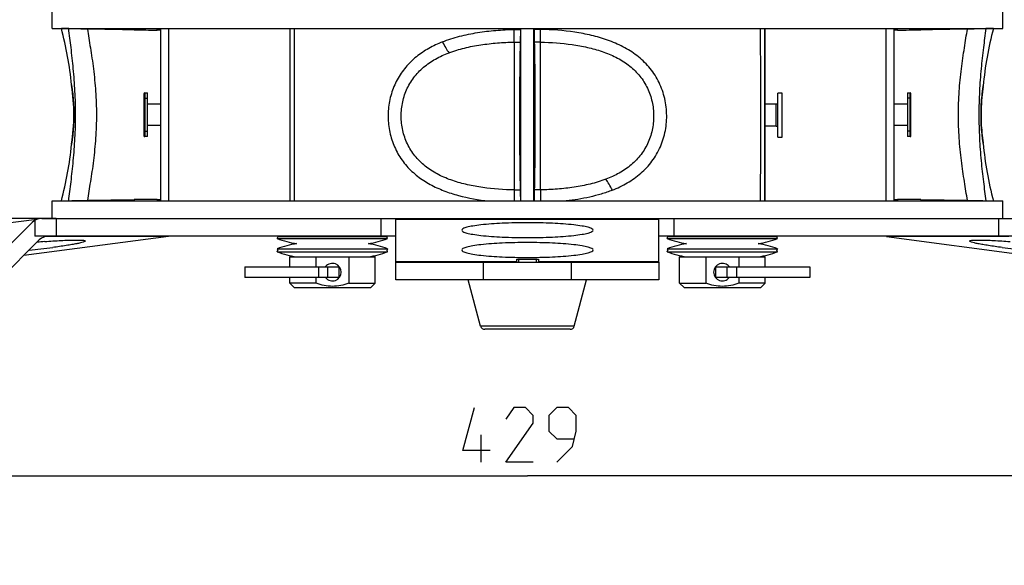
# Model space of a CAD drawing. Header units: millimetres. Extents: x 0 to 420, y 0 to 297.
# Tile 81 of 139: x 279 to 324, y 107 to 132. Entities that reach past the tile are written whole.
import ezdxf

# ---------------------------------------------------------------- set-up
doc = ezdxf.new("R2010")
doc.units = ezdxf.units.MM
doc.header["$LTSCALE"] = 23.1
doc.layers.get('0').update_dxf_attribs({"linetype": 'CONTINUOUS'})
for name, color, linetype in [('AUSFORMSCHRAEGEN', 7, 'CONTINUOUS'), ('AXES', 7, 'CONTINUOUS'), ('BEZUGSACHSEN', 7, 'CONTINUOUS'), ('DIM_PILOTEES', 7, 'CONTINUOUS'), ('RUNDUNGEN', 7, 'CONTINUOUS')]:
    doc.layers.add(name, color=color, linetype=linetype)
doc.styles.get("Standard").update_dxf_attribs({"font": 'txt', "width": 0.7})
doc.dimstyles.new('DIMSTYLE_3', dxfattribs={"dimtxt": 2.5, "dimasz": 3.5, "dimexe": 2, "dimexo": 0, "dimtad": 1, "dimdec": 0, "dimlfac": 5, "dimdsep": 46, "dimtxsty": 'Standard', "dimblk": '_FILLED', "dimblk1": '_FILLED', "dimblk2": '_FILLED', "dimcen": 0.09, "dimazin": 2, "dimtp": 0.8, "dimtm": 0.8, "dimtfac": 1, "dimtdec": 0, "dimtofl": 0, "dimtmove": 0, "dimatfit": 3, "dimldrblk": '_FILLED', "dimfxl": 0, "dimtolj": 1, "dimarcsym": 0})
doc.dimstyles.new('DIMSTYLE_5', dxfattribs={"dimtxt": 2.5, "dimasz": 3.5, "dimexe": 2, "dimexo": 0, "dimtad": 1, "dimdec": 0, "dimlfac": 5, "dimdsep": 46, "dimtxsty": 'Standard', "dimblk": '_FILLED', "dimblk1": '_FILLED', "dimblk2": '_FILLED', "dimcen": 0.09, "dimazin": 2, "dimtp": 0.2, "dimtm": 0.2, "dimtfac": 1, "dimtdec": 0, "dimtofl": 0, "dimtmove": 0, "dimatfit": 3, "dimldrblk": '_FILLED', "dimfxl": 0, "dimtolj": 1, "dimarcsym": 0})

# ---------------------------------------------------------------- blocks, each defined once
blk = doc.blocks.new('_FILLED')
at = {"color": 0, "linetype": 'ByBlock'}
blk.add_solid([(0, 0), (-1, 0.143), (-1, -0.143)], dxfattribs=at)
blk = doc.blocks.new('*D9')
at = {"layer": 'DIM_PILOTEES', "color": 2, "linetype": 'Continuous'}
for p, q in [((321.326, 252.919), (392.238, 252.919)), ((390.238, 252.919), (390.238, 187.727)), ((390.238, 122.535), (390.238, 187.727)), ((324.107, 122.535), (392.238, 122.535))]:
    blk.add_line(p, q, dxfattribs=at)
at = {"layer": 'DIM_PILOTEES', "color": 2, "linetype": 'Continuous', "xscale": 3.5, "yscale": 3.5, "zscale": 3.5}
for p, rotation in [((390.238, 252.919), 90), ((390.238, 122.535), 270)]:
    blk.add_blockref('_FILLED', p, dxfattribs=dict(at, rotation=rotation))
at = {"layer": 'DIM_PILOTEES', "color": 2, "linetype": 'Continuous', "insert": (387.113, 187.727), "char_height": 2.5, "width": 8.57143, "attachment_point": 2, "rotation": 90, "line_spacing_factor": 0.9}
blk.add_mtext('{\\ftxt;\\W0.0001;\\H0.0001;\\~}{\\ftxt;\\W2.2857142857;\\H2.5; }{\\ftxt;\\W0.0001;\\H0.0001;\\~}', dxfattribs=at)
blk = doc.blocks.new('*D10')
at = {"layer": 'DIM_PILOTEES', "color": 2, "linetype": 'Continuous'}
for p, q in [((252.714, 122.535), (252.714, 130.035)), ((252.714, 130.035), (252.714, 120.005)), ((281.075, 122.535), (250.714, 122.535)), ((252.714, 108.571), (252.714, 120.005)), ((263.863, 117.475), (250.714, 117.475)), ((252.714, 117.475), (252.714, 108.571))]:
    blk.add_line(p, q, dxfattribs=at)
at = {"layer": 'DIM_PILOTEES', "color": 2, "linetype": 'Continuous', "xscale": 3.5, "yscale": 3.5, "zscale": 3.5}
for p, rotation in [((252.714, 122.535), 270), ((252.714, 117.475), 90)]:
    blk.add_blockref('_FILLED', p, dxfattribs=dict(at, rotation=rotation))
at = {"layer": 'DIM_PILOTEES', "color": 2, "linetype": 'Continuous', "insert": (249.589, 112.321), "char_height": 2.5, "width": 5.625, "attachment_point": 3, "rotation": 90, "line_spacing_factor": 0.9}
blk.add_mtext('{\\ftxt;\\W0.0001;\\H0.0001;\\~}{\\ftxt;\\W1.5;\\H2.5; }{\\ftxt;\\W0.0001;\\H0.0001;\\~}', dxfattribs=at)
blk = doc.blocks.new('*D13')
at = {"layer": 'DIM_PILOTEES', "color": 2, "linetype": 'Continuous'}
for p, q in [((259.729, 119.735), (259.729, 108.776)), ((345.453, 119.735), (345.453, 108.776)), ((259.729, 110.776), (302.591, 110.776)), ((345.453, 110.776), (302.591, 110.776))]:
    blk.add_line(p, q, dxfattribs=at)
at = {"layer": 'DIM_PILOTEES', "color": 2, "linetype": 'Continuous', "xscale": 3.5, "yscale": 3.5, "zscale": 3.5, "rotation": 180}
blk.add_blockref('_FILLED', (259.729, 110.776), dxfattribs=at)
at = {"layer": 'DIM_PILOTEES', "color": 2, "linetype": 'Continuous', "xscale": 3.5, "yscale": 3.5, "zscale": 3.5}
blk.add_blockref('_FILLED', (345.453, 110.776), dxfattribs=at)
at = {"layer": 'DIM_PILOTEES', "color": 2, "linetype": 'Continuous', "insert": (302.591, 113.901), "char_height": 2.5, "width": 8.83929, "attachment_point": 2, "line_spacing_factor": 0.9}
blk.add_mtext('{\\ftxt;\\W0.0001;\\H0.0001;\\~}{\\ftxt;\\W2.3571428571;\\H2.5; }{\\ftxt;\\W0.0001;\\H0.0001;\\~}', dxfattribs=at)

msp = doc.modelspace()

# ---------------------------------------------------------------- linework, layer by layer
at = {"color": 7, "linetype": 'Continuous'}
for p, q in [((280.891, 131.2148), (280.891, 132.0148)), ((324.291, 131.2148), (324.291, 132.0148)), ((280.891, 131.2148), (324.291, 131.2148)), ((286.2061, 131.2148), (286.2061, 123.3348)), ((291.7527, 131.2148), (291.7527, 123.3348)), ((291.7584, 123.3342), (291.7584, 131.2148)), ((301.991, 131.1715), (301.991, 131.2148)), ((301.9911, 131.1715), (301.991, 131.1859)), ((302.291, 123.3348), (302.291, 131.2148)), ((302.891, 123.3348), (302.891, 131.2148)), ((302.891, 131.1648), (302.8965, 131.1648)), ((303.1909, 130.5907), (303.191, 131.2148)), ((303.191, 131.2148), (303.191, 131.1715)), ((313.4236, 131.2148), (313.4236, 123.3342)), ((313.4293, 123.3348), (313.4293, 131.2148)), ((318.9759, 123.3348), (318.9759, 131.2148)), ((319.4859, 131.1416), (319.341, 131.1416)), ((301.991, 130.5907), (301.991, 130.2493)), ((302.891, 130.4648), (302.9072, 130.4648)), ((302.891, 130.4148), (302.9084, 130.4148)), ((303.191, 124.1803), (303.1908, 130.5907)), ((301.991, 130.2493), (301.9912, 123.8389)), ((302.2674, 130.1148), (302.291, 130.1148)), ((302.891, 130.1148), (302.9146, 130.1148)), ((281.7774, 128.6399), (281.7829, 128.6045)), ((323.396, 128.5616), (323.3999, 128.5878)), ((323.3962, 128.5623), (323.3996, 128.5847)), ((323.3998, 128.5871), (323.3999, 128.5878)), ((285.081, 128.2348), (285.081, 126.3148)), ((285.121, 128.2748), (285.241, 128.2748)), ((285.121, 128.2748), (285.121, 126.2748)), ((285.241, 126.2748), (285.241, 128.2748)), ((319.941, 128.2748), (320.061, 128.2748)), ((319.941, 128.2748), (319.941, 126.2748)), ((320.061, 126.2748), (320.061, 128.2748)), ((320.101, 126.3148), (320.101, 128.2348)), ((285.121, 128.0248), (285.241, 128.0248)), ((285.241, 127.7748), (285.841, 127.7748)), ((313.941, 127.7548), (313.4293, 127.7548)), ((313.941, 126.7548), (313.941, 127.7548)), ((319.341, 127.7748), (319.941, 127.7748)), ((320.061, 128.0248), (319.941, 128.0248)), ((281.8848, 127.2748), (281.8843, 127.1783)), ((285.841, 126.7748), (285.241, 126.7748)), ((319.941, 126.7748), (319.341, 126.7748)), ((285.121, 126.5248), (285.241, 126.5248)), ((313.941, 126.7548), (313.4293, 126.7548)), ((320.061, 126.5248), (319.941, 126.5248)), ((281.7824, 125.9418), (281.7774, 125.9097)), ((281.7802, 125.9284), (281.7778, 125.9129)), ((281.7851, 125.9602), (281.7786, 125.9182)), ((285.241, 126.2748), (285.121, 126.2748)), ((320.061, 126.2748), (319.941, 126.2748)), ((323.3996, 125.9649), (323.3962, 125.9871)), ((323.3999, 125.9618), (323.3965, 125.9847)), ((303.191, 123.8389), (303.191, 124.1803)), ((301.9911, 123.8389), (301.991, 123.3348)), ((302.2756, 123.9348), (302.291, 123.9348)), ((280.891, 123.3348), (324.291, 123.3348)), ((280.891, 122.5348), (280.891, 123.3348)), ((319.341, 123.408), (319.4859, 123.408)), ((324.291, 122.5348), (324.291, 123.3348)), ((291.173, 121.6182), (291.209, 121.7114)), ((291.173, 121.6182), (296.209, 121.6182)), ((291.209, 121.7114), (296.173, 121.7114)), ((292.741, 121.7114), (292.741, 121.7348)), ((294.641, 121.7114), (294.641, 121.7348)), ((296.209, 121.6182), (296.173, 121.7114)), ((308.973, 121.6182), (309.009, 121.7114)), ((308.973, 121.6182), (314.009, 121.6182)), ((309.009, 121.7114), (313.973, 121.7114)), ((310.541, 121.7114), (310.541, 121.7348)), ((312.441, 121.7114), (312.441, 121.7348)), ((314.009, 121.6182), (313.973, 121.7114)), ((291.173, 121.1514), (296.209, 121.1514)), ((291.173, 121.1514), (291.1987, 121.0848)), ((291.173, 121.0182), (291.1987, 121.0848)), ((291.173, 121.0182), (296.209, 121.0182)), ((296.209, 121.1514), (296.1833, 121.0848)), ((296.209, 121.0182), (296.1833, 121.0848)), ((308.973, 121.1514), (314.009, 121.1514)), ((308.973, 121.1514), (308.9987, 121.0848)), ((308.973, 121.0182), (308.9987, 121.0848)), ((308.973, 121.0182), (314.009, 121.0182)), ((314.009, 121.1514), (313.9833, 121.0848)), ((314.009, 121.0182), (313.9833, 121.0848)), ((291.741, 120.7848), (295.641, 120.7848)), ((291.741, 120.3348), (291.741, 120.7848)), ((292.941, 120.3348), (292.941, 120.7848)), ((294.441, 120.7848), (294.441, 119.5848)), ((295.641, 119.5848), (295.641, 120.7848)), ((302.091, 120.6748), (303.091, 120.6748)), ((302.091, 120.6748), (302.091, 120.5348)), ((303.091, 120.6748), (303.091, 120.5348)), ((309.541, 120.7848), (313.441, 120.7848)), ((309.541, 119.5848), (309.541, 120.7848)), ((310.741, 120.7848), (310.741, 119.5848)), ((312.241, 120.7848), (312.241, 120.3348)), ((313.441, 120.3348), (313.441, 120.7848)), ((289.691, 120.3348), (293.991, 120.3348)), ((289.691, 120.3348), (289.691, 119.8348)), ((293.0465, 120.3348), (293.0465, 119.8348)), ((293.4754, 119.8348), (293.4754, 120.3348)), ((293.991, 119.8348), (293.991, 120.3348)), ((311.191, 120.3348), (315.491, 120.3348)), ((311.191, 119.8348), (311.191, 120.3348)), ((311.7066, 119.8348), (311.7066, 120.3348)), ((312.1355, 120.3348), (312.1355, 119.8348)), ((315.491, 120.3348), (315.491, 119.8348)), ((293.991, 119.8348), (289.691, 119.8348)), ((291.741, 119.5848), (291.741, 119.8348)), ((292.941, 119.5848), (291.741, 119.5848)), ((291.941, 119.3848), (291.741, 119.5848)), ((292.941, 119.5848), (292.941, 119.8348)), ((294.441, 119.5848), (295.641, 119.5848)), ((295.441, 119.3848), (295.641, 119.5848)), ((300.4515, 117.6235), (299.891, 119.7348)), ((304.7305, 117.6235), (305.291, 119.7348)), ((309.541, 119.5848), (310.741, 119.5848)), ((309.741, 119.3848), (309.541, 119.5848)), ((315.491, 119.8348), (311.191, 119.8348)), ((312.241, 119.8348), (312.241, 119.5848)), ((313.441, 119.5848), (312.241, 119.5848)), ((313.241, 119.3848), (313.441, 119.5848)), ((313.441, 119.5848), (313.441, 119.8348)), ((291.941, 119.3848), (295.441, 119.3848)), ((309.741, 119.3848), (313.241, 119.3848)), ((304.7305, 117.6235), (300.4515, 117.6235)), ((304.5372, 117.4748), (300.6448, 117.4748))]:
    msp.add_line(p, q, dxfattribs=at)
at = {"color": 3, "linetype": 'Continuous'}
msp.add_line((302.2732, 124.0348), (302.291, 124.0348), dxfattribs=at)
at = {"color": 2, "linetype": 'Continuous'}
for p, q in [((302.191, 120.6748), (302.191, 120.5348)), ((302.991, 120.6748), (302.991, 120.5348))]:
    msp.add_line(p, q, dxfattribs=at)
at = {"color": 7, "linetype": 'Continuous'}
for points in [[(281.7778, 128.6367), (281.7811, 128.6155), (281.7851, 128.5892), (281.7906, 128.5526), (281.7973, 128.5061), (281.8051, 128.4499), (281.8138, 128.3845), (281.8229, 128.3105), (281.8323, 128.2284), (281.8417, 128.1389), (281.8508, 128.0428), (281.8592, 127.9407), (281.8668, 127.8336), (281.8733, 127.7223), (281.8784, 127.6076), (281.8821, 127.4906), (281.8843, 127.3722), (281.8848, 127.2748)], [(323.3962, 125.9871), (323.3922, 126.0147), (323.3867, 126.053), (323.38, 126.1019), (323.3722, 126.1608), (323.3637, 126.2292), (323.3547, 126.3067), (323.3455, 126.3924), (323.3365, 126.4857), (323.328, 126.5857), (323.3202, 126.6915), (323.3135, 126.8022), (323.308, 126.9169), (323.304, 127.0344), (323.3015, 127.1539), (323.3006, 127.2744), (323.3015, 127.3949), (323.3039, 127.5143), (323.308, 127.6318), (323.3135, 127.7464), (323.3202, 127.857), (323.3279, 127.9628), (323.3364, 128.0627), (323.3454, 128.156), (323.3545, 128.2417), (323.3635, 128.3193), (323.3721, 128.3879), (323.3798, 128.4469), (323.3866, 128.496), (323.3921, 128.5346), (323.3962, 128.5623)], [(281.8848, 127.2748), (281.8843, 127.1791), (281.8822, 127.0604), (281.8785, 126.9431), (281.8733, 126.8282), (281.8668, 126.7166), (281.8592, 126.6092), (281.8508, 126.5069), (281.8417, 126.4106), (281.8323, 126.321), (281.8229, 126.2388), (281.8137, 126.1647), (281.8051, 126.0994), (281.7973, 126.0432), (281.7906, 125.9967), (281.7851, 125.9602)]]:
    msp.add_lwpolyline(points, dxfattribs=at)
for centre, radius, start, end in [((266.8397, 127.2748), 15, 5.22146, 15.21149), ((940.6061, 127.2152), 648.6701, 179.6467189, 180.3428037), ((301.991, 130.3148), 0.9, 70.49154, 70.86569), ((-335.748, 127.2151), 648.994, 359.65737, 0.3531074), ((338.3424, 127.2748), 15, 164.78851, 174.97833), ((211.2363, 130.9009), 90.7552, 359.804146, 359.925595), ((301.991, 130.3148), 0.3, 0, 19.51468), ((273.0782, 127.2679), 8.8068, 0.04482, 8.72916), ((332.1626, 127.26), 8.8627, 171.55521, 174.79146), ((285.121, 128.2348), 0.04, 90, 180), ((320.061, 128.2348), 0.04, 0, 90), ((331.982, 127.275), 8.6815, 174.78186, 182.38461), ((273.142, 127.2768), 8.7429, 351.21607, 359.98712), ((332.1408, 127.2859), 8.8406, 182.41231, 188.46363), ((285.121, 126.3148), 0.04, 180, 270), ((320.061, 126.3148), 0.04, 270, 360), ((266.8397, 127.2748), 15, 344.78851, 354.77854), ((338.3424, 127.2748), 15, 185.02167, 195.21149), ((303.191, 124.2348), 0.3, 180, 200.79212), ((393.9457, 123.5287), 90.7552, 179.804146, 179.925595), ((303.191, 124.2348), 0.9, 250.49154, 250.91546), ((280.7478, 121.1148), 0.62, 90, 135), ((292.691, 125.5427), 4.2079, 248.85295, 261.24316), ((292.691, 117.2269), 4.2079, 98.75684, 111.14705), ((294.691, 125.5427), 4.2079, 278.75684, 291.14705), ((294.691, 117.2269), 4.2079, 68.85295, 81.24316), ((310.491, 125.5427), 4.2079, 248.85295, 261.24316), ((310.491, 117.2269), 4.2079, 98.75684, 111.14705), ((312.491, 125.5427), 4.2079, 278.75684, 291.14705), ((312.491, 117.2269), 4.2079, 68.85295, 81.24316), ((292.691, 124.9427), 4.2079, 248.85295, 261.24316), ((294.691, 124.9427), 4.2079, 278.75684, 291.14705), ((310.491, 124.9427), 4.2079, 248.85295, 261.24316), ((312.491, 124.9427), 4.2079, 278.75684, 291.14705), ((293.691, 120.0848), 0.4, 218.77628, 141.22372), ((311.491, 120.0848), 0.4, 38.77628, 321.22372), ((300.6448, 117.6748), 0.2, 194.86828, 270), ((304.5372, 117.6748), 0.2, 270, 345.13172)]:
    msp.add_arc(centre, radius, start, end, dxfattribs=at)
for points, knots in [([(298.7122, 130.6001), (298.8395, 130.6512), (299.099, 130.7437), (299.6306, 130.8979), (300.314, 131.037), (301.1484, 131.1365), (301.7097, 131.1654), (301.9911, 131.1715)], [0, 0, 0, 0, 0.1230693, 0.2468465, 0.4962319, 0.74756, 1, 1, 1, 1]), ([(301.9915, 130.7831), (301.9914, 130.8124), (301.991, 130.9418), (301.9902, 131.0713), (301.9911, 131.1715)], [0, 0, 0, 0, 0.2262967, 1, 1, 1, 1]), ([(306.4698, 123.8295), (306.7046, 123.9237), (307.1614, 124.1414), (307.7816, 124.58), (308.3018, 125.1371), (308.6882, 125.8036), (308.9169, 126.5495), (308.9767, 127.3337), (308.8654, 128.111), (308.5875, 128.8371), (308.1576, 129.4729), (307.6035, 129.9942), (306.9597, 130.398), (306.2565, 130.6971), (305.5157, 130.9099), (304.4948, 131.1012), (303.7131, 131.1602), (303.191, 131.1715)], [0, 0, 0, 0, 0.0617954, 0.1231181, 0.1844885, 0.2465669, 0.3096837, 0.373496, 0.4371732, 0.4999805, 0.5617853, 0.6230708, 0.6844956, 0.7464867, 0.8091579, 0.872424, 1, 1, 1, 1]), ([(298.7122, 130.6001), (298.4991, 130.5146), (298.0835, 130.3196), (297.5118, 129.9364), (297.017, 129.4565), (296.6248, 128.8829), (296.3559, 128.2329), (296.2226, 127.5346), (296.23, 126.8209), (296.3777, 126.1261), (296.6602, 125.483), (297.0643, 124.9185), (297.5682, 124.4488), (298.1467, 124.0755), (298.7768, 123.7895), (299.6661, 123.5064), (300.3613, 123.3867), (300.8282, 123.3342)], [0, 0, 0, 0, 0.0619594, 0.1234601, 0.1848989, 0.2468294, 0.3096649, 0.3733637, 0.4373909, 0.5010178, 0.5637515, 0.6256059, 0.6870263, 0.7485605, 0.8105804, 0.8732157, 1, 1, 1, 1]), ([(298.7122, 130.6001), (298.7582, 130.5061), (298.85, 130.3354), (298.9574, 130.1736), (299.0123, 130.1036)], [0, 0, 0, 0, 0.5403486, 1, 1, 1, 1]), ([(299.0123, 130.1036), (299.2431, 130.1909), (299.7219, 130.3344), (300.4628, 130.4755), (301.2223, 130.5601), (301.7341, 130.5852), (301.991, 130.5907)], [0, 0, 0, 0, 0.2441665, 0.4932124, 0.7456495, 1, 1, 1, 1]), ([(303.1908, 130.5907), (303.6717, 130.5804), (304.39, 130.5294), (305.327, 130.3635), (306.0009, 130.1791), (306.6346, 129.9194), (307.2071, 129.5685), (307.6908, 129.1168), (308.057, 128.5707), (308.2877, 127.9545), (308.377, 127.3006), (308.3245, 126.6424), (308.1303, 126.0132), (307.798, 125.446), (307.3423, 124.9684), (306.79, 124.5919), (306.3812, 124.4061), (306.1697, 124.326)], [0, 0, 0, 0, 0.1340444, 0.2000743, 0.264956, 0.3283962, 0.3903188, 0.4510703, 0.5113753, 0.5719162, 0.6328602, 0.693865, 0.7545194, 0.8148359, 0.8753927, 0.9369602, 1, 1, 1, 1]), ([(301.9912, 123.8389), (301.5103, 123.8492), (300.792, 123.9002), (299.855, 124.0661), (299.1811, 124.2505), (298.5474, 124.5102), (297.9749, 124.8611), (297.4913, 125.3128), (297.125, 125.8589), (296.8943, 126.4751), (296.805, 127.129), (296.8575, 127.7872), (297.0517, 128.4164), (297.384, 128.9836), (297.8398, 129.4612), (298.392, 129.8377), (298.8008, 130.0235), (299.0123, 130.1036)], [0, 0, 0, 0, 0.1340444, 0.2000743, 0.264956, 0.3283962, 0.3903188, 0.4510703, 0.5113753, 0.5719162, 0.6328602, 0.693865, 0.7545194, 0.8148359, 0.8753927, 0.9369602, 1, 1, 1, 1]), ([(285.121, 128.0248), (285.1115, 128.0248), (285.0982, 128.024), (285.081, 128.0151), (285.081, 128.0098)], [0, 0, 0, 0, 0.6442787, 1, 1, 1, 1]), ([(320.061, 128.0248), (320.0705, 128.0248), (320.0839, 128.024), (320.101, 128.0151), (320.101, 128.0098)], [0, 0, 0, 0, 0.6442775, 1, 1, 1, 1]), ([(285.121, 126.5248), (285.1115, 126.5248), (285.0982, 126.5256), (285.081, 126.5345), (285.081, 126.5398)], [0, 0, 0, 0, 0.6442775, 1, 1, 1, 1]), ([(320.061, 126.5248), (320.0705, 126.5248), (320.0839, 126.5256), (320.101, 126.5345), (320.101, 126.5398)], [0, 0, 0, 0, 0.6442787, 1, 1, 1, 1]), ([(306.1697, 124.326), (305.9389, 124.2387), (305.4602, 124.0952), (304.7193, 123.9541), (303.9597, 123.8695), (303.4479, 123.8444), (303.191, 123.8389)], [0, 0, 0, 0, 0.2441665, 0.4932124, 0.7456495, 1, 1, 1, 1]), ([(306.4698, 123.8295), (306.4238, 123.9235), (306.332, 124.0942), (306.2246, 124.256), (306.1697, 124.326)], [0, 0, 0, 0, 0.5403486, 1, 1, 1, 1]), ([(303.1906, 123.6465), (303.1906, 123.6227), (303.1908, 123.5188), (303.1918, 123.415), (303.1914, 123.3349)], [0, 0, 0, 0, 0.2290174, 1, 1, 1, 1]), ([(306.4698, 123.8295), (306.3033, 123.7626), (305.9623, 123.6452), (305.2608, 123.4618), (304.7208, 123.3756), (304.3586, 123.3347)], [0, 0, 0, 0, 0.2475441, 0.4969227, 1, 1, 1, 1]), ([(293.691, 119.4348), (293.563, 119.4348), (293.3063, 119.4629), (293.0605, 119.5388), (292.941, 119.5848)], [0, 0, 0, 0, 0.4998621, 1, 1, 1, 1]), ([(294.441, 119.5848), (294.3215, 119.5388), (294.0757, 119.4629), (293.819, 119.4348), (293.691, 119.4348)], [0, 0, 0, 0, 0.5001379, 1, 1, 1, 1]), ([(311.491, 119.4348), (311.363, 119.4348), (311.1063, 119.4629), (310.8605, 119.5388), (310.741, 119.5848)], [0, 0, 0, 0, 0.4998621, 1, 1, 1, 1]), ([(312.241, 119.5848), (312.1215, 119.5388), (311.8757, 119.4629), (311.619, 119.4348), (311.491, 119.4348)], [0, 0, 0, 0, 0.5001379, 1, 1, 1, 1])]:
    msp.add_open_spline(points, degree=3, knots=knots, dxfattribs=at)
at = {"layer": 'AUSFORMSCHRAEGEN', "color": 7, "linetype": 'Continuous'}
for p, q in [((301.9911, 131.1715), (302.2855, 131.1715)), ((302.2855, 131.1715), (302.2857, 131.2148)), ((302.8963, 131.2148), (302.8965, 131.1715)), ((303.191, 131.1715), (302.8965, 131.1715)), ((301.991, 130.5907), (302.278, 130.5907)), ((303.1909, 130.5907), (302.904, 130.5907)), ((301.9911, 123.8389), (302.278, 123.8389)), ((303.191, 123.8389), (302.904, 123.8389))]:
    msp.add_line(p, q, dxfattribs=at)
for points, knots in [([(302.278, 130.5907), (302.2791, 130.6283), (302.2832, 130.8219), (302.2848, 131.0155), (302.2855, 131.1715)], [0, 0, 0, 0, 0.1942391, 1, 1, 1, 1]), ([(302.8965, 131.1715), (302.8968, 131.114), (302.8981, 130.9203), (302.9002, 130.7267), (302.904, 130.5907)], [0, 0, 0, 0, 0.297171, 1, 1, 1, 1]), ([(302.278, 123.8389), (302.2722, 124.0519), (302.2628, 124.5352), (302.2491, 125.6605), (302.2432, 127.2148), (302.2491, 128.7691), (302.2628, 129.8944), (302.2722, 130.3777), (302.278, 130.5907)], [0, 0, 0, 0, 0.0946679, 0.2147642, 0.5000014, 0.7852384, 0.9053347, 1, 1, 1, 1]), ([(302.904, 130.5907), (302.9098, 130.3777), (302.9193, 129.8944), (302.9329, 128.7691), (302.9388, 127.2148), (302.9329, 125.6605), (302.9193, 124.5352), (302.9098, 124.0519), (302.904, 123.8389)], [0, 0, 0, 0, 0.0946679, 0.2147642, 0.5000014, 0.7852384, 0.9053347, 1, 1, 1, 1]), ([(302.2851, 123.3349), (302.2848, 123.3847), (302.2834, 123.5527), (302.2813, 123.7207), (302.278, 123.8389)], [0, 0, 0, 0, 0.2963494, 1, 1, 1, 1]), ([(302.904, 123.8389), (302.9031, 123.8058), (302.8994, 123.6378), (302.8978, 123.4698), (302.8969, 123.3349)], [0, 0, 0, 0, 0.1968637, 1, 1, 1, 1])]:
    msp.add_open_spline(points, degree=3, knots=knots, dxfattribs=at)
at = {"layer": 'AXES', "color": 7, "linetype": 'Continuous'}
for p, q in [((314.221, 128.2548), (314.021, 128.2548)), ((314.021, 126.2548), (314.021, 128.2548)), ((314.221, 126.2548), (314.221, 128.2548)), ((314.021, 127.7548), (313.941, 127.7548)), ((313.941, 126.7548), (314.021, 126.7548)), ((314.021, 126.2548), (314.221, 126.2548))]:
    msp.add_line(p, q, dxfattribs=at)
at = {"layer": 'AXES', "color": 3, "linetype": 'Continuous'}
for p, q in [((302.291, 126.5348), (302.2467, 126.5348)), ((302.891, 126.5348), (302.9353, 126.5348)), ((302.291, 125.5348), (302.2522, 125.5348)), ((302.891, 125.5348), (302.9298, 125.5348)), ((302.271, 124.1348), (302.291, 124.1348)), ((302.9083, 124.1348), (302.911, 124.1348))]:
    msp.add_line(p, q, dxfattribs=at)
at = {"layer": 'BEZUGSACHSEN', "color": 7, "linetype": 'Continuous'}
for centre, radius, start, end in [((283.8915, 76.9978), 44.6086, 94.28597, 94.73285), ((275.3315, 163.8945), 43.047, 276.01305, 277.46319), ((330.1856, 166.7309), 45.9029, 262.58193, 263.94183)]:
    msp.add_arc(centre, radius, start, end, dxfattribs=at)
for points, knots in [([(305.591, 122.002), (305.591, 122.0313), (305.5009, 122.0947), (305.3346, 122.1416), (305.0538, 122.2006), (304.5156, 122.2693), (303.6814, 122.327), (302.591, 122.3495), (301.5006, 122.327), (300.6664, 122.2693), (300.1283, 122.2006), (299.8474, 122.1416), (299.6811, 122.0947), (299.591, 122.0313), (299.591, 122.002)], [0, 0, 0, 0, 0.0143757, 0.044208, 0.090593, 0.1522425, 0.3120217, 0.5, 0.6879783, 0.8477575, 0.909407, 0.955792, 0.9856243, 1, 1, 1, 1]), ([(299.591, 122.002), (299.591, 121.9727), (299.6811, 121.9093), (299.8474, 121.8624), (300.1283, 121.8034), (300.6664, 121.7347), (301.5006, 121.677), (302.591, 121.6545), (303.6814, 121.677), (304.5156, 121.7347), (305.0538, 121.8034), (305.3346, 121.8624), (305.5009, 121.9093), (305.591, 121.9727), (305.591, 122.002)], [0, 0, 0, 0, 0.0143757, 0.044208, 0.090593, 0.1522425, 0.3120217, 0.5, 0.6879783, 0.8477575, 0.909407, 0.955792, 0.9856243, 1, 1, 1, 1]), ([(280.5577, 121.4817), (280.8078, 121.5004), (281.1645, 121.5241), (281.6111, 121.5445), (281.8812, 121.5518), (282.0946, 121.5526), (282.2602, 121.5461), (282.347, 121.5357), (282.407, 121.5204), (282.4084, 121.5068)], [0, 0, 0, 0, 0.4046319, 0.5760224, 0.7217543, 0.8387658, 0.9246988, 0.9780609, 1, 1, 1, 1]), ([(282.4084, 121.5068), (282.4095, 121.4955), (282.3666, 121.4712), (282.2984, 121.448), (282.1699, 121.4142), (282.0009, 121.379), (281.7851, 121.3394), (281.4218, 121.2804), (281.1293, 121.2394), (280.9229, 121.2123)], [0, 0, 0, 0, 0.0223646, 0.0748582, 0.1592736, 0.2745069, 0.4188221, 0.5898877, 1, 1, 1, 1]), ([(305.591, 121.0964), (305.591, 121.1257), (305.5009, 121.1891), (305.3346, 121.236), (305.0538, 121.295), (304.5156, 121.3636), (303.6814, 121.4214), (302.591, 121.4439), (301.5006, 121.4214), (300.6664, 121.3636), (300.1283, 121.295), (299.8474, 121.236), (299.6811, 121.1891), (299.591, 121.1257), (299.591, 121.0964)], [0, 0, 0, 0, 0.0143757, 0.044208, 0.090593, 0.1522425, 0.3120217, 0.5, 0.6879783, 0.8477575, 0.909407, 0.955792, 0.9856243, 1, 1, 1, 1]), ([(324.2591, 121.2123), (324.0527, 121.2394), (323.7602, 121.2804), (323.3969, 121.3394), (323.1811, 121.379), (323.0121, 121.4142), (322.8836, 121.448), (322.8154, 121.4712), (322.7725, 121.4955), (322.7736, 121.5068)], [0, 0, 0, 0, 0.4101123, 0.5811779, 0.7254931, 0.8407264, 0.9251418, 0.9776354, 1, 1, 1, 1]), ([(322.7736, 121.5068), (322.775, 121.5204), (322.835, 121.5357), (322.9218, 121.5461), (323.0875, 121.5526), (323.3008, 121.5518), (323.571, 121.5445), (324.0175, 121.5241), (324.3742, 121.5004), (324.6244, 121.4817)], [0, 0, 0, 0, 0.0219391, 0.0753012, 0.1612342, 0.2782457, 0.4239776, 0.5953681, 1, 1, 1, 1]), ([(299.591, 121.0964), (299.591, 121.0671), (299.6811, 121.0037), (299.8474, 120.9568), (300.1283, 120.8977), (300.6664, 120.8291), (301.5006, 120.7714), (302.591, 120.7489), (303.6814, 120.7714), (304.5156, 120.8291), (305.0538, 120.8977), (305.3346, 120.9568), (305.5009, 121.0037), (305.591, 121.0671), (305.591, 121.0964)], [0, 0, 0, 0, 0.0143757, 0.044208, 0.090593, 0.1522425, 0.3120217, 0.5, 0.6879783, 0.8477575, 0.909407, 0.955792, 0.9856243, 1, 1, 1, 1])]:
    msp.add_open_spline(points, degree=3, knots=knots, dxfattribs=at)
at = {"layer": 'DIM_PILOTEES', "color": 2, "linetype": 'Continuous'}
msp.add_line((300.4779, 111.4007), (300.4779, 112.6507), dxfattribs=at)
for points in [[(300.8946, 111.9364), (299.6446, 111.9364), (300.1803, 113.9007)], [(302.8589, 111.4007), (301.6089, 111.4007), (302.8589, 113.1864), (302.8589, 113.5435), (302.5017, 113.9007), (301.966, 113.9007), (301.6089, 113.365)], [(303.9303, 111.4007), (304.6446, 112.115), (304.8232, 112.8293), (304.8232, 113.5435), (304.466, 113.9007), (303.9303, 113.9007), (303.5731, 113.5435), (303.5731, 112.8293), (303.9303, 112.4721), (304.7041, 112.4721)]]:
    msp.add_lwpolyline(points, dxfattribs=at)
at = {"layer": 'RUNDUNGEN', "color": 7, "linetype": 'Continuous'}
for p, q in [((281.6489, 131.2105), (281.3141, 131.2105)), ((281.663, 131.2089), (281.6489, 131.2105)), ((285.841, 131.1416), (285.6961, 131.1416)), ((285.841, 131.2148), (285.841, 123.3348)), ((319.341, 123.3348), (319.341, 131.2148)), ((323.5331, 131.2105), (323.519, 131.2089)), ((323.8679, 131.2105), (323.5331, 131.2105)), ((302.291, 127.4148), (302.2458, 127.4148)), ((302.891, 127.4148), (302.9362, 127.4148)), ((302.291, 127.0148), (302.2458, 127.0148)), ((302.891, 127.0148), (302.9362, 127.0148)), ((281.3141, 123.3391), (281.6489, 123.3391)), ((281.6489, 123.3391), (281.663, 123.3407)), ((285.6961, 123.408), (285.841, 123.408)), ((323.519, 123.3407), (323.5331, 123.3391)), ((323.5331, 123.3391), (323.8679, 123.3391)), ((265.3881, 120.5605), (280.1992, 122.5091)), ((277.9596, 120.3348), (279.978, 122.3532)), ((280.0975, 122.4464), (280.0975, 121.7348)), ((280.4164, 122.5348), (324.7656, 122.5348)), ((281.0754, 122.5348), (281.0754, 121.7348)), ((295.8954, 122.5348), (295.8954, 121.7348)), ((296.591, 120.5605), (296.591, 122.5348)), ((296.591, 122.5091), (308.591, 122.5091)), ((308.591, 120.5605), (308.591, 122.5348)), ((309.2867, 121.7348), (309.2867, 122.5348)), ((324.1066, 121.7348), (324.1066, 122.5348)), ((278.5253, 119.7691), (280.3094, 121.5532)), ((286.1992, 121.7091), (279.5966, 120.8404)), ((296.591, 121.7348), (280.0975, 121.7348)), ((286.1992, 121.7091), (280.6173, 121.7091)), ((325.0846, 121.7348), (308.591, 121.7348)), ((324.5647, 121.7091), (318.9828, 121.7091)), ((318.9828, 121.7091), (325.5854, 120.8404)), ((302.091, 120.5605), (296.591, 120.5605)), ((296.591, 120.5348), (308.591, 120.5348)), ((296.591, 119.7348), (296.591, 120.5348)), ((300.591, 119.7348), (300.591, 120.5348)), ((308.591, 120.5605), (303.091, 120.5605)), ((304.591, 120.5348), (304.591, 119.7348)), ((308.591, 120.5348), (308.591, 119.7348)), ((308.591, 119.7348), (296.591, 119.7348))]:
    msp.add_line(p, q, dxfattribs=at)
for centre, radius, start, end in [((281.3624, 131.2237), 0.05, 190.21863, 195.21149), ((281.697, 131.2234), 0.0498, 189.96627, 194.96865), ((281.7113, 131.2233), 0.0504, 189.8218, 196.68804), ((285.8141, 205.4701), 74.3286, 269.092728, 269.90904), ((319.3707, 205.1411), 73.9996, 270.089146, 270.909081), ((323.4708, 131.2233), 0.0504, 343.31212, 350.17828), ((323.485, 131.2234), 0.0498, 345.02981, 350.03412), ((323.8196, 131.2237), 0.05, 344.78851, 349.78137), ((281.3624, 123.3259), 0.05, 164.78851, 169.78137), ((281.697, 123.3262), 0.0498, 165.02972, 170.03413), ((281.7113, 123.3263), 0.0504, 163.31212, 170.17828), ((285.8146, 49.0212), 74.3868, 90.091279, 90.906963), ((319.3703, 49.3575), 74.0506, 89.091211, 89.910571), ((323.4708, 123.3263), 0.0504, 9.8218, 16.68803), ((323.485, 123.3262), 0.0498, 9.96627, 14.96863), ((323.8196, 123.3259), 0.05, 10.21863, 15.21149), ((280.4164, 121.9148), 0.62, 90, 135)]:
    msp.add_arc(centre, radius, start, end, dxfattribs=at)
for points, knots in [([(281.6489, 123.3391), (281.6844, 123.6286), (281.7632, 124.2381), (281.8698, 125.1921), (281.946, 126.215), (281.9736, 127.2748), (281.946, 128.3346), (281.8698, 129.3575), (281.7632, 130.3115), (281.6844, 130.921), (281.6489, 131.2105)], [0, 0, 0, 0, 0.1107414, 0.2333058, 0.3643883, 0.5, 0.6356117, 0.7666942, 0.8892585, 1, 1, 1, 1]), ([(282.5044, 131.1847), (282.4034, 131.186), (282.2188, 131.1884), (281.9742, 131.1933), (281.7948, 131.1998), (281.6988, 131.2051), (281.663, 131.2089)], [0, 0, 0, 0, 0.3599327, 0.6578654, 0.8715838, 1, 1, 1, 1]), ([(282.5044, 131.1847), (282.5044, 131.1869), (282.5042, 131.1969), (282.5042, 131.2069), (282.5043, 131.2148)], [0, 0, 0, 0, 0.2189956, 1, 1, 1, 1]), ([(282.5044, 131.1847), (282.5262, 131.0469), (282.5706, 130.7616), (282.6417, 130.321), (282.7143, 129.8552), (282.8042, 129.1944), (282.8903, 128.3325), (282.927, 127.2748), (282.8903, 126.2171), (282.8042, 125.3552), (282.7143, 124.6944), (282.6417, 124.2286), (282.5706, 123.788), (282.5262, 123.5027), (282.5044, 123.3649)], [0, 0, 0, 0, 0.0531616, 0.1100326, 0.1700864, 0.232804, 0.3641896, 0.5, 0.6358104, 0.767196, 0.8299136, 0.8899674, 0.9468384, 1, 1, 1, 1]), ([(284.6372, 131.1509), (284.6371, 131.1557), (284.6368, 131.1771), (284.6372, 131.1984), (284.638, 131.2149)], [0, 0, 0, 0, 0.2277655, 1, 1, 1, 1]), ([(285.6961, 131.1416), (285.6958, 131.1475), (285.6951, 131.172), (285.6951, 131.1965), (285.6965, 131.215)], [0, 0, 0, 0, 0.2403682, 1, 1, 1, 1]), ([(319.4859, 131.1416), (319.4862, 131.1475), (319.4869, 131.172), (319.4869, 131.1965), (319.4855, 131.215)], [0, 0, 0, 0, 0.2402175, 1, 1, 1, 1]), ([(320.5448, 131.1509), (320.5449, 131.1557), (320.5452, 131.1771), (320.5448, 131.1984), (320.544, 131.2149)], [0, 0, 0, 0, 0.227763, 1, 1, 1, 1]), ([(322.6776, 123.3649), (322.6558, 123.5027), (322.6114, 123.788), (322.5403, 124.2286), (322.4677, 124.6944), (322.3778, 125.3552), (322.2917, 126.2171), (322.255, 127.2748), (322.2917, 128.3325), (322.3778, 129.1944), (322.4677, 129.8552), (322.5403, 130.321), (322.6114, 130.7616), (322.6558, 131.0469), (322.6776, 131.1847)], [0, 0, 0, 0, 0.0531616, 0.1100326, 0.1700864, 0.232804, 0.3641896, 0.5, 0.6358104, 0.767196, 0.8299136, 0.8899674, 0.9468384, 1, 1, 1, 1]), ([(322.6776, 131.1847), (322.6777, 131.1869), (322.6778, 131.1969), (322.6778, 131.2069), (322.6777, 131.2148)], [0, 0, 0, 0, 0.2190016, 1, 1, 1, 1]), ([(323.519, 131.2089), (323.4832, 131.2051), (323.3872, 131.1998), (323.2077, 131.1933), (322.9632, 131.1884), (322.7786, 131.186), (322.6776, 131.1847)], [0, 0, 0, 0, 0.1284549, 0.342227, 0.6401198, 1, 1, 1, 1]), ([(323.5331, 123.3391), (323.4976, 123.6286), (323.4188, 124.2381), (323.3122, 125.1921), (323.236, 126.215), (323.2084, 127.2748), (323.236, 128.3346), (323.3122, 129.3575), (323.4188, 130.3115), (323.4976, 130.921), (323.5331, 131.2105)], [0, 0, 0, 0, 0.1107417, 0.2333058, 0.3643883, 0.5, 0.6356116, 0.7666942, 0.8892582, 1, 1, 1, 1]), ([(281.663, 123.3407), (281.6988, 123.3445), (281.7948, 123.3498), (281.9743, 123.3563), (282.2188, 123.3612), (282.4034, 123.3636), (282.5044, 123.3649)], [0, 0, 0, 0, 0.1284549, 0.342227, 0.6401198, 1, 1, 1, 1]), ([(282.5044, 123.3649), (282.5043, 123.3627), (282.5042, 123.3527), (282.5042, 123.3426), (282.5043, 123.3348)], [0, 0, 0, 0, 0.2190016, 1, 1, 1, 1]), ([(284.6372, 123.3987), (284.6371, 123.3939), (284.6368, 123.3725), (284.6372, 123.3512), (284.638, 123.3347)], [0, 0, 0, 0, 0.2277704, 1, 1, 1, 1]), ([(285.6961, 123.408), (285.6958, 123.4021), (285.6951, 123.3776), (285.6951, 123.3531), (285.6965, 123.3346)], [0, 0, 0, 0, 0.2402175, 1, 1, 1, 1]), ([(319.4859, 123.408), (319.4862, 123.4021), (319.4869, 123.3776), (319.4869, 123.3531), (319.4855, 123.3346)], [0, 0, 0, 0, 0.2404771, 1, 1, 1, 1]), ([(320.5448, 123.3987), (320.5449, 123.3939), (320.5452, 123.3725), (320.5448, 123.3512), (320.544, 123.3347)], [0, 0, 0, 0, 0.2277658, 1, 1, 1, 1]), ([(322.6776, 123.3649), (322.6777, 123.3627), (322.6778, 123.3527), (322.6778, 123.3426), (322.6777, 123.3348)], [0, 0, 0, 0, 0.2189955, 1, 1, 1, 1]), ([(322.6776, 123.3649), (322.7786, 123.3636), (322.9632, 123.3612), (323.2078, 123.3563), (323.3873, 123.3498), (323.4832, 123.3445), (323.519, 123.3407)], [0, 0, 0, 0, 0.3599313, 0.6578636, 0.8715838, 1, 1, 1, 1])]:
    msp.add_open_spline(points, degree=3, knots=knots, dxfattribs=at)
for points in [[(284.6372, 131.1509), (283.9263, 131.1614), (283.2153, 131.173), (282.5044, 131.1847)], [(322.6776, 131.1847), (321.9667, 131.173), (321.2558, 131.1614), (320.5448, 131.1509)], [(282.5044, 123.3649), (283.2153, 123.3765), (283.9262, 123.3882), (284.6372, 123.3987)], [(320.5448, 123.3987), (321.2557, 123.3882), (321.9667, 123.3765), (322.6776, 123.3649)]]:
    msp.add_open_spline(points, degree=3, dxfattribs=at)

# ---------------------------------------------------------------- dimensions: what is measured, and where the dimension line sits
at = {"layer": 'DIM_PILOTEES', "color": 2, "linetype": 'Continuous'}
for base, p1, p2, angle, text, dimstyle, picture, middle in [((390.2383, 252.9189), (324.1066, 122.5348), (321.3259, 252.9189), 90, '{\\ftxt;\\W0.0001;\\H0.0001;\\~}{\\ftxt;\\W2.2857142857;\\H2.5; }{\\ftxt;\\W0.0001;\\H0.0001;\\~}', 'DIMSTYLE_3', '*D9', (390.2383, 187.3697)), ((252.7135, 122.5348), (263.8625, 117.4748), (281.0754, 122.5348), 90, '{\\ftxt;\\W0.0001;\\H0.0001;\\~}{\\ftxt;\\W1.5;\\H2.5; }{\\ftxt;\\W0.0001;\\H0.0001;\\~}', 'DIMSTYLE_5', '*D10', (252.7135, 110.0885)), ((259.7286, 110.7757), (345.4535, 119.7348), (259.7286, 119.7348), 180, '{\\ftxt;\\W0.0001;\\H0.0001;\\~}{\\ftxt;\\W2.3571428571;\\H2.5; }{\\ftxt;\\W0.0001;\\H0.0001;\\~}', 'DIMSTYLE_3', '*D13', (302.2339, 110.7757))]:
    dim = msp.add_linear_dim(base=base, p1=p1, p2=p2, angle=angle, text=text, dimstyle=dimstyle, dxfattribs=at)
    dim.commit()
    dim.dimension.update_dxf_attribs({"geometry": picture, "text_midpoint": middle, "dimtype": 160})

doc.saveas('drawing.dxf')
